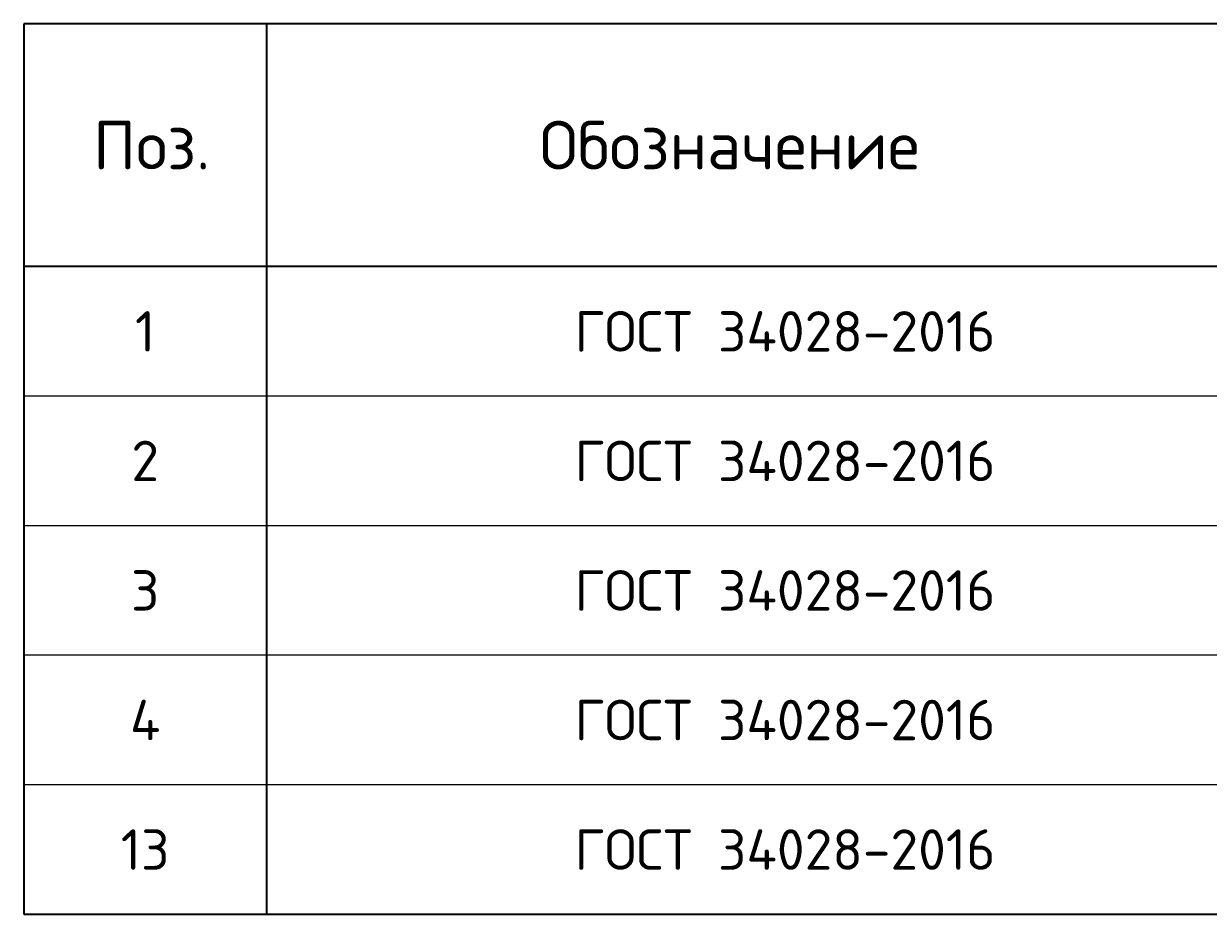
# Model space of a CAD drawing. Header units: millimetres. Extents: x 73071 to 82107, y 9214 to 14390.
# Tile 4 of 6: x 73071 to 74534, y 13037 to 14137. Entities that reach past the tile are written whole.
import ezdxf

# ---------------------------------------------------------------- set-up
doc = ezdxf.new("R2010")
doc.units = ezdxf.units.MM
doc.layers.add('Standard', color=7, linetype='Continuous', lineweight=25)
doc.styles.add('ISOCPEUR', font='ISOCPEUR')

msp = doc.modelspace()

# ---------------------------------------------------------------- linework, layer by layer
at = {"layer": 'Standard', "color": 7, "linetype": 'Continuous', "lineweight": 35, "transparency": 33554687}
for p, q in [((76770.9, 14136.9), (73070.9, 14136.9)), ((73070.9, 14136.9), (73070.9, 13836.9)), ((73370.9, 14136.9), (73370.9, 13836.9)), ((76770.9, 13836.9), (73070.9, 13836.9)), ((73070.9, 13836.9), (73070.9, 13676.9)), ((73370.9, 13836.9), (73370.9, 13676.9)), ((73070.9, 13676.9), (73070.9, 13516.9)), ((73370.9, 13676.9), (73370.9, 13516.9)), ((73070.9, 13516.9), (73070.9, 13356.9)), ((73370.9, 13516.9), (73370.9, 13356.9)), ((73070.9, 13356.9), (73070.9, 13196.9)), ((73370.9, 13356.9), (73370.9, 13196.9)), ((73070.9, 13196.9), (73070.9, 13036.9)), ((73370.9, 13196.9), (73370.9, 13036.9)), ((73070.9, 13036.9), (76770.9, 13036.9))]:
    msp.add_line(p, q, dxfattribs=at)
at = {"layer": 'Standard', "color": 7, "linetype": 'Continuous', "lineweight": 13, "transparency": 33554687}
for p, q in [((76770.9, 13676.9), (73070.9, 13676.9)), ((76770.9, 13516.9), (73070.9, 13516.9)), ((76770.9, 13356.9), (73070.9, 13356.9)), ((76770.9, 13196.9), (73070.9, 13196.9)), ((76770.9, 13036.9), (73070.9, 13036.9))]:
    msp.add_line(p, q, dxfattribs=at)

# ---------------------------------------------------------------- texts
at = {"layer": 'Standard', "color": 7, "linetype": 'Continuous', "lineweight": 35, "transparency": 33554687, "style": 'ISOCPEUR'}
for s, insert, char_height, width, attachment_point in [('\\A1;{\\fISOCPEUR|i0|b0;\\H60.000000;\\W1.000000;\\C7;Поз.}\\P', (73229, 13986.9), 12, 174.736, 5), ('\\A1;{\\fISOCPEUR|i0|b0;\\H60.000000;\\W1.000000;\\C7;Обозначение}\\P', (73942.5, 13986.9), 12, 500.255, 5), ('\\A1;{\\fISOCPEUR|i0|b0;\\H50.000000;\\W1.000000;\\C7;ГОСТ 34028-2016}\\P', (73750.9, 13756.9), 10, 549.083, 4), ('\\A1;{\\fISOCPEUR|i0|b0;\\H50.000000;\\W1.000000;\\C7;1}\\P', (73220.9, 13756.9), 10, 38.889, 5), ('\\A1;{\\fISOCPEUR|i0|b0;\\H50.000000;\\W1.000000;\\C7;ГОСТ 34028-2016}\\P', (73750.9, 13596.9), 10, 549.083, 4), ('\\A1;{\\fISOCPEUR|i0|b0;\\H50.000000;\\W1.000000;\\C7;2}\\P', (73220.9, 13596.9), 10, 54.444, 5), ('\\A1;{\\fISOCPEUR|i0|b0;\\H50.000000;\\W1.000000;\\C7;ГОСТ 34028-2016}\\P', (73750.9, 13436.9), 10, 549.083, 4), ('\\A1;{\\fISOCPEUR|i0|b0;\\H50.000000;\\W1.000000;\\C7;3}\\P', (73220.9, 13436.9), 10, 54.444, 5), ('\\A1;{\\fISOCPEUR|i0|b0;\\H50.000000;\\W1.000000;\\C7;ГОСТ 34028-2016}\\P', (73750.9, 13276.9), 10, 549.083, 4), ('\\A1;{\\fISOCPEUR|i0|b0;\\H50.000000;\\W1.000000;\\C7;4}\\P', (73220.9, 13276.9), 10, 60, 5), ('\\A1;{\\fISOCPEUR|i0|b0;\\H50.000000;\\W1.000000;\\C7;ГОСТ 34028-2016}\\P', (73750.9, 13116.9), 10, 549.083, 4), ('\\A1;{\\fISOCPEUR|i0|b0;\\H50.000000;\\W1.000000;\\C7;13}\\P', (73220.9, 13116.9), 10, 78.75, 5)]:
    msp.add_mtext(s, dxfattribs=dict(at, insert=insert, char_height=char_height, width=width, attachment_point=attachment_point))

doc.saveas('drawing.dxf')
